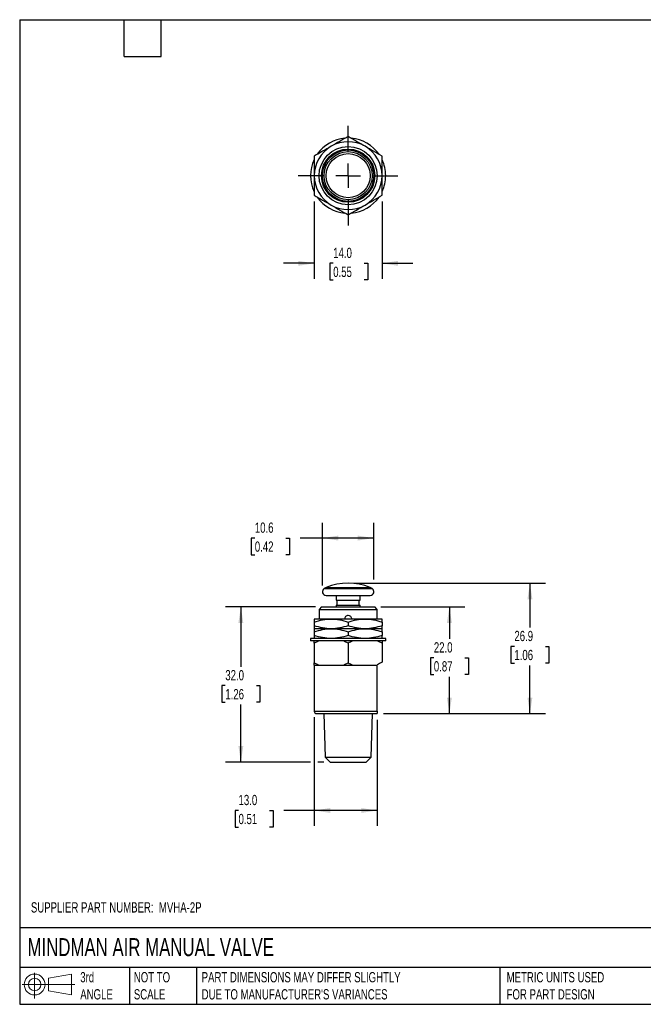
# Model space of a CAD drawing. Header units: millimetres. Extents: x 6 to 273, y 6 to 210.
# Tile 1 of 2: x 6 to 135, y 6 to 210. Entities that reach past the tile are written whole.
import ezdxf

# ---------------------------------------------------------------- set-up
doc = ezdxf.new("R2010")
doc.units = ezdxf.units.MM
doc.linetypes.add('SLD-Center', pattern=[19.05, 15.24, -1.27, 1.27, -1.27])
doc.linetypes.add('SLD-Solid', pattern=[0])
doc.layers.add('CENTER', color=40, linetype='SLD-Center')
doc.layers.add('SLD-DEFPOINTS', color=7, linetype='Continuous')
doc.layers.add('DIMENSIONS', color=140, linetype='SLD-Solid', lineweight=25)
doc.layers.add('TEXT', color=140, linetype='SLD-Solid', lineweight=25)
doc.styles.add('SLDTEXTSTYLE0', font='TXT', dxfattribs={"width": 0.7})
doc.dimstyles.new('SLDDIMSTYLE0', dxfattribs={"dimtxt": 2.158008, "dimasz": 3.302, "dimexe": 0, "dimexo": 0.0625, "dimgap": 0.539502, "dimtad": 0, "dimtih": 1, "dimtoh": 1, "dimdec": 1, "dimrnd": 1e-09, "dimzin": 4, "dimdsep": 46, "dimtxsty": 'SLDTEXTSTYLE0', "dimsah": 1, "dimcen": 0.09, "dimadec": 0, "dimazin": 1, "dimtfac": 1, "dimtdec": 1, "dimtofl": 0, "dimtmove": 0, "dimatfit": 3, "dimfxl": 0, "dimfrac": 2, "dimtolj": 1, "dimtzin": 12, "dimarcsym": 0})
doc.dimstyles.new('SLDDIMSTYLE1', dxfattribs={"dimtxt": 2.158008, "dimasz": 3.302, "dimexe": 0, "dimexo": 0.0625, "dimgap": 0.539502, "dimtad": 0, "dimtih": 1, "dimtoh": 1, "dimdec": 1, "dimrnd": 1e-09, "dimzin": 12, "dimdsep": 46, "dimtxsty": 'SLDTEXTSTYLE0', "dimsah": 1, "dimcen": 0.09, "dimadec": 0, "dimazin": 3, "dimtfac": 1, "dimtdec": 1, "dimtofl": 0, "dimtmove": 0, "dimatfit": 3, "dimfxl": 0, "dimfrac": 2, "dimtolj": 1, "dimtzin": 12, "dimarcsym": 0})
doc.dimstyles.new('SLDDIMSTYLE3', dxfattribs={"dimtxt": 2.158008, "dimasz": 3.302, "dimexe": 0, "dimexo": 0.0625, "dimgap": 0.539502, "dimtad": 0, "dimtih": 1, "dimtoh": 1, "dimdec": 1, "dimrnd": 1e-09, "dimzin": 4, "dimdsep": 46, "dimtxsty": 'SLDTEXTSTYLE0', "dimsah": 1, "dimcen": 0.09, "dimadec": 0, "dimazin": 1, "dimtfac": 1, "dimtdec": 1, "dimtmove": 0, "dimatfit": 0, "dimfxl": 0, "dimfrac": 2, "dimtolj": 1, "dimtzin": 12, "dimarcsym": 0})

# ---------------------------------------------------------------- blocks, each defined once
blk = doc.blocks.new('Block11')
at = {"color": 7, "linetype": 'SLD-Solid', "lineweight": 18}
for p, q in [((2.59, 5.31), (2.59, 0)), ((5.48, 4.17), (10.18, 5.03)), ((5.48, 1.6), (5.48, 4.17)), ((10.18, 5.03), (10.18, 0.73)), ((0, 2.88), (10.87, 2.88)), ((5.48, 1.6), (10.18, 0.73))]:
    blk.add_line(p, q, dxfattribs=at)
for radius in [2.15, 1.29]:
    blk.add_circle((2.59, 2.88), radius, dxfattribs=at)
blk = doc.blocks.new('Block12')
at = {"layer": 'SLD-DEFPOINTS'}
blk.add_blockref('Block11', (0, 0), dxfattribs=at)
blk = doc.blocks.new('_D')
at = {"layer": 'DIMENSIONS'}
for p, q in [((67.14, 65.58), (67.14, 43.18)), ((80.14, 65.08), (80.14, 43.18)), ((51.52, 46.35), (50.79, 46.35)), ((50.79, 46.35), (50.79, 42.92)), ((57.93, 46.35), (58.65, 46.35)), ((58.65, 46.35), (58.65, 42.92)), ((67.14, 46.35), (60.85, 46.35)), ((80.14, 46.35), (67.14, 46.35)), ((50.79, 42.92), (51.52, 42.92)), ((58.65, 42.92), (57.93, 42.92))]:
    blk.add_line(p, q, dxfattribs=at)
for points in [[(67.14, 46.35), (70.44, 45.85), (70.44, 46.86)], [(80.14, 46.35), (76.83, 46.86), (76.83, 45.85)]]:
    blk.add_solid(points, dxfattribs=at)
at = {"layer": 'DIMENSIONS', "char_height": 2.117, "attachment_point": 1, "style": 'SLDTEXTSTYLE0'}
for s, insert in [('13.0', (51.52, 49.57)), ('0.51', (51.52, 45.65))]:
    blk.add_mtext(s, dxfattribs=dict(at, insert=insert))
blk = doc.blocks.new('_D_1')
at = {"layer": 'DIMENSIONS'}
for p, q in [((67.37, 88.35), (48.83, 88.35)), ((52, 88.35), (52, 76.02)), ((48.79, 72.11), (48.07, 72.11)), ((48.07, 72.11), (48.07, 68.68)), ((55.21, 72.11), (55.93, 72.11)), ((55.93, 72.11), (55.93, 68.68)), ((48.07, 68.68), (48.79, 68.68)), ((52, 56.35), (52, 68.2)), ((55.93, 68.68), (55.21, 68.68)), ((66.37, 56.35), (48.83, 56.35)), ((69.13, 56.35), (67.9, 56.35))]:
    blk.add_line(p, q, dxfattribs=at)
for points in [[(52, 88.35), (51.49, 85.05), (52.51, 85.05)], [(52, 56.35), (52.51, 59.66), (51.49, 59.66)]]:
    blk.add_solid(points, dxfattribs=at)
at = {"layer": 'DIMENSIONS', "char_height": 2.117, "attachment_point": 1, "style": 'SLDTEXTSTYLE0'}
for s, insert in [('32.0', (48.79, 75.32)), ('1.26', (48.79, 71.41))]:
    blk.add_mtext(s, dxfattribs=dict(at, insert=insert))
blk = doc.blocks.new('_D_2')
at = {"layer": 'DIMENSIONS'}
for p, q in [((80.91, 88.35), (98.21, 88.35)), ((95.04, 88.35), (95.04, 81.78)), ((91.83, 77.86), (91.11, 77.86)), ((91.11, 77.86), (91.11, 74.43)), ((98.24, 77.86), (98.97, 77.86)), ((98.97, 77.86), (98.97, 74.43)), ((91.11, 74.43), (91.83, 74.43)), ((95.04, 66.35), (95.04, 73.95)), ((98.97, 74.43), (98.24, 74.43)), ((81.41, 66.35), (98.21, 66.35))]:
    blk.add_line(p, q, dxfattribs=at)
for points in [[(95.04, 88.35), (94.53, 85.05), (95.55, 85.05)], [(95.04, 66.35), (95.55, 69.66), (94.53, 69.66)]]:
    blk.add_solid(points, dxfattribs=at)
at = {"layer": 'DIMENSIONS', "char_height": 2.117, "attachment_point": 1, "style": 'SLDTEXTSTYLE0'}
for s, insert in [('22.0', (91.83, 81.07)), ('0.87', (91.83, 77.16))]:
    blk.add_mtext(s, dxfattribs=dict(at, insert=insert))
blk = doc.blocks.new('_D_3')
at = {"layer": 'DIMENSIONS'}
for p, q in [((75.41, 93.25), (114.84, 93.25)), ((111.66, 93.25), (111.66, 84.12)), ((108.45, 80.21), (107.73, 80.21)), ((107.73, 80.21), (107.73, 76.78)), ((114.87, 80.21), (115.59, 80.21)), ((115.59, 80.21), (115.59, 76.78)), ((107.73, 76.78), (108.45, 76.78)), ((111.66, 66.35), (111.66, 76.29)), ((115.59, 76.78), (114.87, 76.78)), ((81.41, 66.35), (114.84, 66.35))]:
    blk.add_line(p, q, dxfattribs=at)
for points in [[(111.66, 93.25), (111.15, 89.95), (112.17, 89.95)], [(111.66, 66.35), (112.17, 69.66), (111.15, 69.66)]]:
    blk.add_solid(points, dxfattribs=at)
at = {"layer": 'DIMENSIONS', "char_height": 2.117, "attachment_point": 1, "style": 'SLDTEXTSTYLE0'}
for s, insert in [('26.9', (108.45, 83.42)), ('1.06', (108.45, 79.5))]:
    blk.add_mtext(s, dxfattribs=dict(at, insert=insert))
blk = doc.blocks.new('_D_4')
at = {"layer": 'DIMENSIONS'}
for p, q in [((68.84, 92.77), (68.84, 105.74)), ((79.44, 94.02), (79.44, 105.74)), ((54.88, 102.57), (54.15, 102.57)), ((54.15, 102.57), (54.15, 99.14)), ((61.29, 102.57), (62.02, 102.57)), ((62.02, 102.57), (62.02, 99.14)), ((68.84, 102.57), (64.21, 102.57)), ((79.44, 102.57), (68.84, 102.57)), ((54.15, 99.14), (54.88, 99.14)), ((62.02, 99.14), (61.29, 99.14))]:
    blk.add_line(p, q, dxfattribs=at)
for points in [[(68.84, 102.57), (72.14, 102.06), (72.14, 103.08)], [(79.44, 102.57), (76.13, 103.08), (76.13, 102.06)]]:
    blk.add_solid(points, dxfattribs=at)
at = {"layer": 'DIMENSIONS', "char_height": 2.117, "attachment_point": 1, "style": 'SLDTEXTSTYLE0'}
for s, insert in [('10.6', (54.88, 105.78)), ('0.42', (54.88, 101.87))]:
    blk.add_mtext(s, dxfattribs=dict(at, insert=insert))
blk = doc.blocks.new('_D_11')
at = {"layer": 'DIMENSIONS'}
for p, q in [((67.14, 172.04), (67.14, 156.1)), ((81.14, 172.04), (81.14, 156.1)), ((67.14, 159.27), (60.79, 159.27)), ((71.06, 159.27), (70.33, 159.27)), ((70.33, 159.27), (70.33, 155.84)), ((77.47, 159.27), (78.19, 159.27)), ((78.19, 159.27), (78.19, 155.84)), ((81.14, 159.27), (87.49, 159.27)), ((70.33, 155.84), (71.06, 155.84)), ((78.19, 155.84), (77.47, 155.84))]:
    blk.add_line(p, q, dxfattribs=at)
for points in [[(67.14, 159.27), (63.83, 159.78), (63.83, 158.76)], [(81.14, 159.27), (84.44, 158.76), (84.44, 159.78)]]:
    blk.add_solid(points, dxfattribs=at)
at = {"layer": 'DIMENSIONS', "char_height": 2.117, "attachment_point": 1, "style": 'SLDTEXTSTYLE0'}
for s, insert in [('14.0', (71.06, 162.48)), ('0.55', (71.06, 158.57))]:
    blk.add_mtext(s, dxfattribs=dict(at, insert=insert))
blk = doc.blocks.new('SW_CENTERMARKSYMBOL_1')
at = {"layer": 'CENTER', "color": 0}
for p, q in [((0, 5.08), (0, 10.29)), ((0, 0), (0, 2.54)), ((-5.08, 0), (-10.29, 0)), ((0, 0), (-2.54, 0)), ((0, 0), (0, -2.54)), ((0, 0), (2.54, 0)), ((5.08, 0), (10.29, 0)), ((0, -5.08), (0, -10.29))]:
    blk.add_line(p, q, dxfattribs=at)

msp = doc.modelspace()

# ---------------------------------------------------------------- linework, layer by layer
for p, q in [((69.59, 92.4), (69.18, 92.13)), ((69.18, 92.13), (79.09, 92.13)), ((69.59, 92.4), (78.69, 92.4)), ((79.09, 92.13), (78.69, 92.4)), ((69.59, 90.75), (78.69, 90.75)), ((71.64, 90.75), (71.64, 89.75)), ((71.64, 89.75), (76.64, 89.75)), ((71.84, 89.75), (71.84, 88.75)), ((76.44, 88.75), (76.44, 89.75)), ((76.64, 89.75), (76.64, 90.75)), ((68.64, 88.35), (68.14, 87.85)), ((68.14, 87.85), (68.14, 85.85)), ((68.14, 87.85), (80.14, 87.85)), ((68.64, 88.35), (79.64, 88.35)), ((71.64, 88.75), (71.64, 88.35)), ((71.64, 88.75), (76.64, 88.75)), ((76.64, 88.35), (76.64, 88.75)), ((80.14, 87.85), (79.64, 88.35)), ((80.14, 85.85), (80.14, 87.85)), ((70.64, 85.85), (67.14, 85.85)), ((77.64, 85.85), (70.64, 85.85)), ((81.14, 85.85), (77.64, 85.85)), ((67.14, 85.23), (67.14, 84.48)), ((70.64, 83.85), (67.14, 83.85)), ((77.64, 83.85), (70.64, 83.85)), ((74.14, 85.23), (74.14, 84.48)), ((81.14, 83.85), (77.64, 83.85)), ((81.14, 85.23), (81.14, 84.48)), ((66.39, 81.85), (66.39, 81.35)), ((81.89, 81.85), (66.39, 81.85)), ((81.89, 81.35), (66.39, 81.35)), ((67.14, 83.23), (67.14, 82.48)), ((74.14, 83.23), (74.14, 82.48)), ((81.14, 83.23), (81.14, 82.48)), ((81.89, 81.35), (81.89, 81.85)), ((67.14, 76.35), (67.14, 66.85)), ((67.14, 76.35), (68.11, 76.35)), ((68.11, 76.35), (70.64, 76.35)), ((70.64, 76.35), (73.16, 76.35)), ((73.16, 76.35), (75.11, 76.35)), ((75.11, 76.35), (77.64, 76.35)), ((77.64, 76.35), (80.14, 76.35)), ((80.14, 76.35), (80.14, 76.43)), ((80.14, 66.85), (80.14, 76.35)), ((67.14, 66.85), (80.14, 66.85)), ((67.64, 66.35), (80.14, 66.35)), ((69.09, 66.35), (69.37, 57.35)), ((78.91, 57.35), (79.19, 66.35)), ((69.37, 57.35), (70.4, 56.35)), ((69.37, 57.35), (78.91, 57.35)), ((77.88, 56.35), (78.91, 57.35)), ((70.4, 56.35), (77.88, 56.35))]:
    msp.add_line(p, q)
at = {"flags": 128}
for points in [[(67.14, 80.85), (67.14, 78.61), (67.14, 76.85)], [(74.14, 80.85), (74.14, 78.61), (74.14, 76.85)], [(81.14, 80.85), (81.14, 78.66), (81.14, 76.94)]]:
    msp.add_lwpolyline(points, dxfattribs=at)
for radius in [6, 5.5, 5.3, 4.96, 4.55]:
    msp.add_circle((74.14, 177.36), radius)
for centre, radius, start, end in [((74.14, 177.36), 7.75, 94.8155, 145.1926), ((74.14, 177.36), 7.75, 34.6254, 85.3143), ((74.14, 177.36), 7, 120, 180), ((74.14, 177.36), 7, 60, 120), ((74.14, 177.36), 7, 0, 60), ((74.14, 177.36), 7.75, 154.6382, 205.3256), ((74.14, 177.36), 7.75, 0, 25.1962), ((74.14, 177.36), 7, 180, 240), ((74.14, 177.36), 7, 300, 0), ((74.14, 177.36), 7.75, 334.8127, 0), ((74.14, 177.36), 7.75, 214.8144, 265.1896), ((74.14, 177.36), 7.75, 274.6507, 325.3372), ((74.14, 177.36), 7, 240, 300), ((69.59, 91.5), 0.75, 122.8231, 270), ((74.14, 80.75), 12.5, 68.6539, 111.3461), ((78.69, 91.5), 0.75, 270, 57.1769), ((67.64, 66.85), 0.5, 180, 270)]:
    msp.add_arc(centre, radius, start, end)
msp.add_ellipse((88.14, 71.85), major_axis=(11.26, 0), ratio=0.57735, start_param=2.241787, end_param=2.361126)
for points, knots in [([(74.14, 185.44), (73.56, 185.11), (72.99, 184.78), (71.82, 184.1), (71.23, 183.76), (70.64, 183.42)], [0, 0, 0, 0, 0.5, 0.5, 1, 1, 1, 1]), ([(77.64, 183.42), (77.04, 183.76), (76.45, 184.1), (75.28, 184.78), (74.71, 185.11), (74.14, 185.44)], [0, 0, 0, 0, 0.5, 0.5, 1, 1, 1, 1]), ([(70.64, 183.42), (70.04, 183.07), (69.45, 182.73), (68.28, 182.06), (67.71, 181.73), (67.14, 181.4)], [0, 0, 0, 0, 0.5, 0.5, 1, 1, 1, 1]), ([(81.14, 181.4), (80.56, 181.73), (79.99, 182.06), (78.82, 182.73), (78.23, 183.07), (77.64, 183.42)], [0, 0, 0, 0, 0.5, 0.5, 1, 1, 1, 1]), ([(67.14, 181.4), (67.14, 180.74), (67.14, 180.07), (67.14, 178.73), (67.14, 178.05), (67.14, 177.36)], [0, 0, 0, 0, 0.5, 0.5, 1, 1, 1, 1]), ([(81.14, 177.36), (81.14, 178.05), (81.14, 178.73), (81.14, 180.07), (81.14, 180.74), (81.14, 181.4)], [0, 0, 0, 0, 0.5, 0.5, 1, 1, 1, 1]), ([(67.14, 177.36), (67.14, 176.67), (67.14, 175.99), (67.14, 174.64), (67.14, 173.97), (67.14, 173.31)], [0, 0, 0, 0, 0.5, 0.5, 1, 1, 1, 1]), ([(81.14, 173.31), (81.14, 173.97), (81.14, 174.64), (81.14, 175.99), (81.14, 176.67), (81.14, 177.36)], [0, 0, 0, 0, 0.5, 0.5, 1, 1, 1, 1]), ([(67.14, 173.31), (67.71, 172.98), (68.28, 172.65), (69.45, 171.98), (70.04, 171.64), (70.64, 171.29)], [0, 0, 0, 0, 0.5, 0.5, 1, 1, 1, 1]), ([(77.64, 171.29), (78.23, 171.64), (78.82, 171.98), (79.99, 172.65), (80.56, 172.98), (81.14, 173.31)], [0, 0, 0, 0, 0.5, 0.5, 1, 1, 1, 1]), ([(70.64, 171.29), (71.23, 170.95), (71.82, 170.61), (72.99, 169.94), (73.56, 169.6), (74.14, 169.27)], [0, 0, 0, 0, 0.5, 0.5, 1, 1, 1, 1]), ([(74.14, 169.27), (74.71, 169.6), (75.28, 169.94), (76.45, 170.61), (77.04, 170.95), (77.64, 171.29)], [0, 0, 0, 0, 0.5, 0.5, 1, 1, 1, 1]), ([(67.14, 85.23), (67.71, 85.42), (68.28, 85.58), (69.45, 85.79), (70.04, 85.85), (70.64, 85.85)], [0, 0, 0, 0, 0.5, 0.5, 1, 1, 1, 1]), ([(67.14, 85.85), (67.14, 85.85), (67.14, 85.79), (67.14, 85.58), (67.14, 85.42), (67.14, 85.23)], [0, 0, 0, 0, 0.5, 0.5, 1, 1, 1, 1]), ([(70.64, 85.85), (71.23, 85.85), (71.82, 85.79), (72.99, 85.58), (73.56, 85.42), (74.14, 85.23)], [0, 0, 0, 0, 0.5, 0.5, 1, 1, 1, 1]), ([(74.89, 85.85), (74.89, 85.95), (74.87, 86.05), (74.79, 86.23), (74.74, 86.31), (74.53, 86.52), (74.33, 86.6), (74.04, 86.6), (73.94, 86.58), (73.76, 86.51), (73.68, 86.45), (73.47, 86.24), (73.39, 86.05), (73.39, 85.85)], [0, 0, 0, 0, 0.125, 0.125, 0.25, 0.25, 0.5, 0.5, 0.625, 0.625, 0.75, 0.75, 1, 1, 1, 1]), ([(74.14, 85.23), (74.71, 85.42), (75.28, 85.58), (76.45, 85.79), (77.04, 85.85), (77.64, 85.85)], [0, 0, 0, 0, 0.5, 0.5, 1, 1, 1, 1]), ([(77.64, 85.85), (78.23, 85.85), (78.82, 85.79), (79.99, 85.58), (80.56, 85.42), (81.14, 85.23)], [0, 0, 0, 0, 0.5, 0.5, 1, 1, 1, 1]), ([(81.14, 85.23), (81.14, 85.42), (81.14, 85.58), (81.14, 85.79), (81.14, 85.85), (81.14, 85.85)], [0, 0, 0, 0, 0.5, 0.5, 1, 1, 1, 1]), ([(70.64, 83.85), (70.04, 83.85), (69.45, 83.91), (68.28, 84.13), (67.71, 84.29), (67.14, 84.48)], [0, 0, 0, 0, 0.5, 0.5, 1, 1, 1, 1]), ([(67.14, 84.48), (67.14, 84.29), (67.14, 84.13), (67.14, 83.91), (67.14, 83.85), (67.14, 83.85)], [0, 0, 0, 0, 0.5, 0.5, 1, 1, 1, 1]), ([(67.14, 83.23), (67.71, 83.42), (68.28, 83.58), (69.45, 83.79), (70.04, 83.85), (70.64, 83.85)], [0, 0, 0, 0, 0.5, 0.5, 1, 1, 1, 1]), ([(67.14, 83.85), (67.14, 83.85), (67.14, 83.79), (67.14, 83.58), (67.14, 83.42), (67.14, 83.23)], [0, 0, 0, 0, 0.5, 0.5, 1, 1, 1, 1]), ([(74.14, 84.48), (73.56, 84.29), (72.99, 84.13), (71.82, 83.91), (71.23, 83.85), (70.64, 83.85)], [0, 0, 0, 0, 0.5, 0.5, 1, 1, 1, 1]), ([(70.64, 83.85), (71.23, 83.85), (71.82, 83.79), (72.99, 83.58), (73.56, 83.42), (74.14, 83.23)], [0, 0, 0, 0, 0.5, 0.5, 1, 1, 1, 1]), ([(77.64, 83.85), (77.04, 83.85), (76.45, 83.91), (75.28, 84.13), (74.71, 84.29), (74.14, 84.48)], [0, 0, 0, 0, 0.5, 0.5, 1, 1, 1, 1]), ([(74.14, 83.23), (74.71, 83.42), (75.28, 83.58), (76.45, 83.79), (77.04, 83.85), (77.64, 83.85)], [0, 0, 0, 0, 0.5, 0.5, 1, 1, 1, 1]), ([(81.14, 84.48), (80.56, 84.29), (79.99, 84.13), (78.82, 83.91), (78.23, 83.85), (77.64, 83.85)], [0, 0, 0, 0, 0.5, 0.5, 1, 1, 1, 1]), ([(77.64, 83.85), (78.23, 83.85), (78.82, 83.79), (79.99, 83.58), (80.56, 83.42), (81.14, 83.23)], [0, 0, 0, 0, 0.5, 0.5, 1, 1, 1, 1]), ([(81.14, 83.85), (81.14, 83.85), (81.14, 83.91), (81.14, 84.13), (81.14, 84.29), (81.14, 84.48)], [0, 0, 0, 0, 0.5, 0.5, 1, 1, 1, 1]), ([(81.14, 83.23), (81.14, 83.42), (81.14, 83.58), (81.14, 83.79), (81.14, 83.85), (81.14, 83.85)], [0, 0, 0, 0, 0.5, 0.5, 1, 1, 1, 1]), ([(70.64, 81.85), (70.04, 81.85), (69.45, 81.91), (68.28, 82.13), (67.71, 82.29), (67.14, 82.48)], [0, 0, 0, 0, 0.5, 0.5, 1, 1, 1, 1]), ([(67.14, 82.48), (67.14, 82.29), (67.14, 82.13), (67.14, 81.91), (67.14, 81.85), (67.14, 81.85)], [0, 0, 0, 0, 0.5, 0.5, 1, 1, 1, 1]), ([(74.14, 82.48), (73.56, 82.29), (72.99, 82.13), (71.82, 81.91), (71.23, 81.85), (70.64, 81.85)], [0, 0, 0, 0, 0.5, 0.5, 1, 1, 1, 1]), ([(77.64, 81.85), (77.04, 81.85), (76.45, 81.91), (75.28, 82.13), (74.71, 82.29), (74.14, 82.48)], [0, 0, 0, 0, 0.5, 0.5, 1, 1, 1, 1]), ([(81.14, 82.48), (80.56, 82.29), (79.99, 82.13), (78.82, 81.91), (78.23, 81.85), (77.64, 81.85)], [0, 0, 0, 0, 0.5, 0.5, 1, 1, 1, 1]), ([(81.14, 81.85), (81.14, 81.85), (81.14, 81.91), (81.14, 82.13), (81.14, 82.29), (81.14, 82.48)], [0, 0, 0, 0, 0.5, 0.5, 1, 1, 1, 1]), ([(80.14, 66.85), (80.14, 66.8), (80.14, 66.74), (80.14, 66.65), (80.14, 66.61), (80.14, 66.51), (80.14, 66.47), (80.14, 66.37), (80.14, 66.35), (80.14, 66.35)], [0, 0, 0, 0, 0.125, 0.125, 0.25, 0.25, 0.5, 0.5, 1, 1, 1, 1])]:
    msp.add_open_spline(points, degree=3, knots=knots)
for points in [[(68.11, 81.35), (67.78, 81.21), (67.46, 81.04), (67.14, 80.85)], [(67.14, 80.85), (67.14, 81.04), (67.14, 81.21), (67.14, 81.35)], [(74.14, 80.85), (73.82, 81.04), (73.49, 81.21), (73.16, 81.35)], [(75.11, 81.35), (74.78, 81.21), (74.46, 81.04), (74.14, 80.85)], [(81.14, 80.85), (80.82, 81.04), (80.49, 81.21), (80.16, 81.35)], [(81.14, 81.35), (81.14, 81.21), (81.14, 81.04), (81.14, 80.85)], [(67.14, 76.85), (67.46, 76.67), (67.78, 76.5), (68.11, 76.35)], [(67.14, 76.35), (67.14, 76.5), (67.14, 76.67), (67.14, 76.85)], [(73.16, 76.35), (73.49, 76.5), (73.82, 76.67), (74.14, 76.85)], [(74.14, 76.85), (74.46, 76.67), (74.78, 76.5), (75.11, 76.35)]]:
    msp.add_open_spline(points, degree=3)
at = {"layer": 'TEXT'}
for p, q in [((6.35, 209.55), (273.05, 209.55)), ((6.35, 209.55), (6.35, 6.35)), ((27.94, 201.93), (27.94, 209.55)), ((35.56, 201.93), (35.56, 209.55)), ((27.94, 201.93), (35.56, 201.93)), ((273.05, 22.13), (6.35, 22.13)), ((273.05, 13.97), (6.35, 13.97)), ((29.04, 13.97), (29.04, 6.35)), ((42.84, 13.97), (42.84, 6.35)), ((105.48, 13.97), (105.48, 6.35)), ((6.35, 6.35), (273.05, 6.35))]:
    msp.add_line(p, q, dxfattribs=at)

# ---------------------------------------------------------------- block references
at = {"layer": 'CENTER'}
msp.add_blockref('SW_CENTERMARKSYMBOL_1', (74.14, 177.36), dxfattribs=at)
at = {"layer": 'SLD-DEFPOINTS'}
msp.add_blockref('Block12', (6.84, 7.55), dxfattribs=at)

# ---------------------------------------------------------------- texts
at = {"layer": 'TEXT', "attachment_point": 1, "style": 'SLDTEXTSTYLE0'}
for s, insert, char_height in [('SUPPLIER PART NUMBER:  MVHA-2P', (8.66, 27.41), 2.1167), ('MINDMAN AIR MANUAL VALVE', (7.97, 20), 3.7042), ('3rd^JANGLE', (18.85, 13), 2.117), ('NOT TO^JSCALE', (29.91, 13), 2.1167), ("PART DIMENSIONS MAY DIFFER SLIGHTLY ^JDUE TO MANUFACTURER'S VARIANCES", (43.91, 13), 2.1167), ('METRIC UNITS USED ^JFOR PART DESIGN', (106.85, 13), 2.1167)]:
    msp.add_mtext(s, dxfattribs=dict(at, insert=insert, char_height=char_height))

# ---------------------------------------------------------------- dimensions: what is measured, and where the dimension line sits
at = {"layer": 'DIMENSIONS'}
for base, p1, p2, dimstyle, picture, middle in [((81.14, 159.27), (67.14, 173.31), (81.14, 173.31), 'SLDDIMSTYLE3', '_D_11', (74.26, 159.27)), ((79.44, 102.57), (68.84, 91.5), (79.44, 91.5), 'SLDDIMSTYLE1', '_D_4', (58.08, 102.57)), ((80.14, 46.35), (67.14, 66.85), (80.14, 66.35), 'SLDDIMSTYLE0', '_D', (54.72, 46.35))]:
    dim = msp.add_linear_dim(base=base, p1=p1, p2=p2, dimstyle=dimstyle, dxfattribs=at)
    dim.commit()
    dim.dimension.update_dxf_attribs({"geometry": picture, "text_midpoint": middle, "dimtype": 160})
for base, p1, p2, dimstyle, picture, middle in [((111.66, 66.35), (74.14, 93.25), (80.14, 66.35), 'SLDDIMSTYLE1', '_D_3', (111.66, 80.21)), ((52, 88.35), (70.4, 56.35), (68.64, 88.35), 'SLDDIMSTYLE0', '_D_1', (52, 72.11)), ((95.04, 88.35), (80.14, 66.35), (79.64, 88.35), 'SLDDIMSTYLE0', '_D_2', (95.04, 77.86))]:
    dim = msp.add_linear_dim(base=base, p1=p1, p2=p2, angle=90, dimstyle=dimstyle, dxfattribs=at)
    dim.commit()
    dim.dimension.update_dxf_attribs({"geometry": picture, "text_midpoint": middle, "dimtype": 160})

doc.saveas('drawing.dxf')
